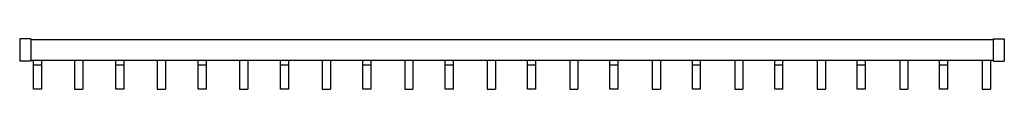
# Model space of a CAD drawing. Header units: millimetres. Extents: x 59 to 498, y 383 to 405.
import ezdxf

# ---------------------------------------------------------------- set-up
doc = ezdxf.new("R2010")
doc.units = ezdxf.units.MM
doc.header["$LTSCALE"] = 51.158674
doc.layers.get('0').update_dxf_attribs({"linetype": 'CONTINUOUS'})

msp = doc.modelspace()

# ---------------------------------------------------------------- linework, layer by layer
at = {"color": 7, "linetype": 'Continuous'}
for p, q in [((58.92, 405.48), (58.92, 395.58)), ((63.92, 405.48), (58.92, 405.48)), ((63.92, 405.48), (63.92, 395.58)), ((492.92, 405.18), (63.92, 405.18)), ((492.92, 405.48), (497.92, 405.48)), ((492.92, 405.48), (492.92, 395.58)), ((497.92, 405.48), (497.92, 395.58)), ((63.92, 395.58), (58.92, 395.58)), ((492.92, 395.88), (63.92, 395.88)), ((65.07, 383.18), (65.07, 395.88)), ((68.77, 383.18), (68.77, 395.88)), ((83.43, 395.88), (83.43, 383.18)), ((87.13, 395.88), (87.13, 383.18)), ((101.79, 383.18), (101.79, 395.88)), ((105.49, 383.18), (105.49, 395.88)), ((120.22, 395.88), (120.22, 383.18)), ((123.92, 395.88), (123.92, 383.18)), ((138.51, 383.18), (138.51, 395.88)), ((142.21, 383.18), (142.21, 395.88)), ((157, 395.88), (157, 383.18)), ((160.7, 395.88), (160.7, 383.18)), ((175.23, 383.18), (175.23, 395.88)), ((178.93, 383.18), (178.93, 395.88)), ((193.79, 395.88), (193.79, 383.18)), ((197.49, 395.88), (197.49, 383.18)), ((211.95, 383.18), (211.95, 395.88)), ((215.65, 383.18), (215.65, 395.88)), ((230.57, 395.88), (230.57, 383.18)), ((234.27, 395.88), (234.27, 383.18)), ((248.67, 383.18), (248.67, 395.88)), ((252.37, 383.18), (252.37, 395.88)), ((267.36, 395.88), (267.36, 383.18)), ((271.06, 395.88), (271.06, 383.18)), ((285.39, 383.18), (285.39, 395.88)), ((289.09, 383.18), (289.09, 395.88)), ((304.14, 395.88), (304.14, 383.18)), ((307.84, 395.88), (307.84, 383.18)), ((322.11, 383.18), (322.11, 395.88)), ((325.81, 383.18), (325.81, 395.88)), ((340.93, 395.88), (340.93, 383.18)), ((344.63, 395.88), (344.63, 383.18)), ((358.83, 383.18), (358.83, 395.88)), ((362.53, 383.18), (362.53, 395.88)), ((377.71, 395.88), (377.71, 383.18)), ((381.41, 395.88), (381.41, 383.18)), ((395.55, 383.18), (395.55, 395.88)), ((399.25, 383.18), (399.25, 395.88)), ((414.5, 395.88), (414.5, 383.18)), ((418.2, 395.88), (418.2, 383.18)), ((432.27, 383.18), (432.27, 395.88)), ((435.97, 383.18), (435.97, 395.88)), ((451.28, 395.88), (451.28, 383.18)), ((454.98, 395.88), (454.98, 383.18)), ((468.99, 383.18), (468.99, 395.88)), ((472.69, 383.18), (472.69, 395.88)), ((488.07, 395.88), (488.07, 383.18)), ((491.77, 395.88), (491.77, 383.18)), ((492.92, 395.58), (497.92, 395.58)), ((68.77, 393.83), (65.07, 393.83)), ((105.49, 393.83), (101.79, 393.83)), ((142.21, 393.83), (138.51, 393.83)), ((178.93, 393.83), (175.23, 393.83)), ((215.65, 393.83), (211.95, 393.83)), ((252.37, 393.83), (248.67, 393.83)), ((289.09, 393.83), (285.39, 393.83)), ((325.81, 393.83), (322.11, 393.83)), ((362.53, 393.83), (358.83, 393.83)), ((399.25, 393.83), (395.55, 393.83)), ((435.97, 393.83), (432.27, 393.83)), ((472.69, 393.83), (468.99, 393.83)), ((68.77, 383.18), (65.07, 383.18)), ((83.43, 383.18), (87.13, 383.18)), ((105.49, 383.18), (101.79, 383.18)), ((120.22, 383.18), (123.92, 383.18)), ((142.21, 383.18), (138.51, 383.18)), ((157, 383.18), (160.7, 383.18)), ((178.93, 383.18), (175.23, 383.18)), ((193.79, 383.18), (197.49, 383.18)), ((215.65, 383.18), (211.95, 383.18)), ((230.57, 383.18), (234.27, 383.18)), ((252.37, 383.18), (248.67, 383.18)), ((267.36, 383.18), (271.06, 383.18)), ((289.09, 383.18), (285.39, 383.18)), ((304.14, 383.18), (307.84, 383.18)), ((325.81, 383.18), (322.11, 383.18)), ((340.93, 383.18), (344.63, 383.18)), ((362.53, 383.18), (358.83, 383.18)), ((377.71, 383.18), (381.41, 383.18)), ((399.25, 383.18), (395.55, 383.18)), ((414.5, 383.18), (418.2, 383.18)), ((435.97, 383.18), (432.27, 383.18)), ((451.28, 383.18), (454.98, 383.18)), ((472.69, 383.18), (468.99, 383.18)), ((488.07, 383.18), (491.77, 383.18))]:
    msp.add_line(p, q, dxfattribs=at)

doc.saveas('drawing.dxf')
